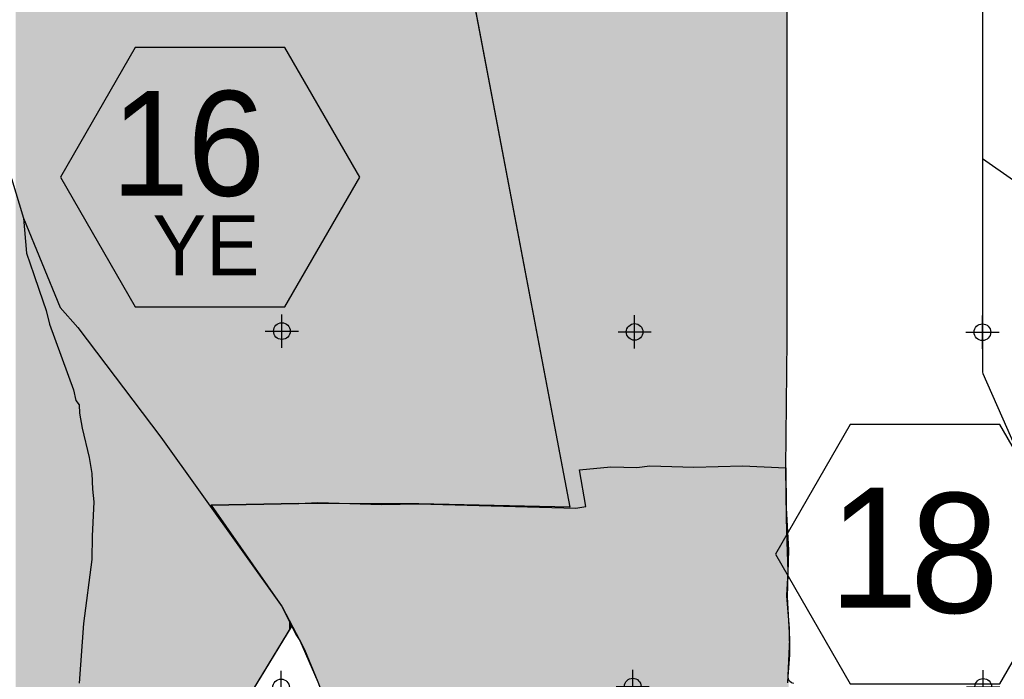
# Model space of a CAD drawing. Extents: x 132729 to 413893, y 707796 to 905796.
# Tile 58 of 62: x 204937 to 219735, y 859831 to 869740. Entities that reach past the tile are written whole.
import ezdxf

# ---------------------------------------------------------------- set-up
doc = ezdxf.new("R2010")
doc.units = 0
doc.header["$LTSCALE"] = 2000
doc.header["$PDMODE"] = 34
doc.header["$PDSIZE"] = 250
for name, color, linetype in [('1990WSHEDS', 3, 'CONTINUOUS'), ('EBRANCHFILL', 11, 'CONTINUOUS'), ('HEX', 2, 'CONTINUOUS'), ('MAJROADS', 9, 'CONTINUOUS'), ('POWELLFILL', 11, 'CONTINUOUS'), ('SEC', 2, 'CONTINUOUS'), ('WSHEDS', 3, 'CONTINUOUS')]:
    doc.layers.add(name, color=color, linetype=linetype)

msp = doc.modelspace()

# ---------------------------------------------------------------- linework, layer by layer
at = {"layer": '1990WSHEDS', "color": 0}
for points in [[(216570.8070671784, 859765.4535723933, -0.3943232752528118), (216486.0063099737, 859872.4218758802), (216512.2609420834, 860196.276659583, 0.02516193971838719), (216512.5684700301, 860206.3303649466), (216504.9687554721, 860591.3825692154, 0.01466077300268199), (216504.6812664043, 860597.2385656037), (216466.6637662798, 861081.3280671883, -0.03429568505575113), (216466.5293684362, 861095.0295656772), (216486.5561965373, 861435.4856433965, 0.02171299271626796), (216486.6893304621, 861444.1657268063), (216473.8948558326, 861899.6490236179, 0.002099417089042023), (216473.8677518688, 861900.4883492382), (216460.9995820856, 862253.0762012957, -0.006137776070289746), (216460.940164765, 862255.5305001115), (216452.0037438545, 863004.6062800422, -0.005346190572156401), (216452.0010984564, 863006.7446935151), (216470.1810619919, 864929.4359713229, 0.002363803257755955), (216470.1855319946, 864930.3814767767), (216470.1855319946, 870152.5054698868, -0.4130560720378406), (216569.7901794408, 870252.5046883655), (219310.4697419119, 870263.3401196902, 0.4130560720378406), (219410.0743893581, 870363.3393381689), (219410.0743893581, 886255.5344296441)], [(210638.3012829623, 875924.8379230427), (213204.8866744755, 862417.9962234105), (210934.2615109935, 862468.2014281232), (209132.688189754, 862473.1161851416), (207816.9185184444, 862449.3073164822), (208880.7998198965, 860918.0016735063), (209029.6558511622, 860633.7654997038), (207010.9631026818, 857330.966801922, 0.1283581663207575)]]:
    msp.add_lwpolyline(points, format="xyb", dxfattribs=at)
msp.add_lwpolyline([(209029.6558511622, 860633.7654997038), (209145.1340382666, 860413.2633287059), (209416.9641391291, 859791.1604697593), (210851.7800598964, 856087.3985083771), (211501.9991423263, 854455.7358980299), (211524.406067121, 853515.5931866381), (211524.406067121, 852842.9671794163), (211484.839831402, 852368.1723507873), (211484.839831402, 852051.6424650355), (210179.1540526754, 852051.6424650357), (210157.683105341, 849142.0210711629), (211539.7949786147, 849140.2016428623), (212419.4792512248, 849116.9510363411), (212454.0647810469, 849168.6788450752), (213621.4165602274, 847105.8630001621), (213716.3468142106, 847156.9054706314)], dxfattribs=at)
at = {"layer": 'EBRANCHFILL', "color": 0}
for points in [[(209132.688189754, 862473.1161851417), (209132.688189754, 875825.440556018), (210638.3012829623, 862469.008818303), (210638.3012829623, 875924.8379230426)], [(210638.3012829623, 862469.008818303), (210638.3012829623, 875924.8379230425), (210934.2615109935, 862468.2014281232), (210934.2615109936, 874367.325765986)], [(204878.9170799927, 853291.3902591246), (204878.9170799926, 875815.7953340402), (205035.9898385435, 853440.9804400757), (205035.9898385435, 875815.7953340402)], [(205035.9898385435, 853440.9804400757), (205035.9898385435, 875815.7953340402), (205155.6643212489, 853613.0091481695), (205155.6643212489, 875815.7953340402)], [(205155.6643212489, 853613.0091481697), (205155.6643212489, 875815.7953340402), (205200.5422522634, 853814.9558924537), (205200.5422522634, 875815.7953340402)], [(205200.5422522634, 854563.5134149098), (205200.5422522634, 875815.7953340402), (205524.1643889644, 854563.5134149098), (205524.1643889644, 875815.7953340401)], [(205524.1643889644, 854563.5134149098), (205524.1643889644, 875815.7953340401), (205525.6609569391, 854563.5823621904), (205525.6609569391, 875815.7953340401)], [(205525.6609569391, 854563.5823621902), (205525.6609569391, 875815.7953340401), (206701.5605347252, 854608.9320662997), (206701.5605347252, 875815.7953340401)], [(206701.5605347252, 854608.9320662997), (206701.5605347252, 875815.7953340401), (206776.4668532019, 854590.9862759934), (206776.4668532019, 875815.7953340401)], [(206776.4668532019, 854590.9862759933), (206776.4668532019, 875815.7953340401), (206785.0312381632, 854589.3257494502), (206785.0312381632, 875815.7953340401)], [(206785.0312381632, 854589.3257494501), (206785.0312381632, 875815.7953340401), (206793.7077574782, 854588.4179770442), (206793.7077574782, 875815.7953340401)], [(206793.7077574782, 854588.4179770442), (206793.7077574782, 875815.7953340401), (206802.430377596, 854588.2698674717), (206802.430377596, 875815.7953340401)], [(206802.430377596, 854588.2698674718), (206802.430377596, 875815.7953340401), (206811.1327141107, 854588.8825479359), (206811.1327141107, 875815.7953340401)], [(206811.1327141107, 854588.882547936), (206811.1327141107, 875815.7953340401), (206819.7485369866, 854590.2513555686), (206819.7485369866, 875815.7953340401)], [(206819.7485369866, 854590.2513555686), (206819.7485369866, 875815.7953340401), (206828.2122746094, 854592.3658729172), (206828.2122746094, 875815.7953340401)], [(206828.2122746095, 854592.3658729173), (206828.2122746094, 875815.7953340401), (206836.4595128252, 854595.2100072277), (206836.4595128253, 875815.7953340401)], [(206836.4595128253, 854595.2100072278), (206836.4595128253, 875815.7953340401), (206844.4274851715, 854598.7621129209), (206844.4274851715, 875815.7953340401)], [(206844.4274851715, 854598.7621129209), (206844.4274851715, 875815.7953340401), (206852.0555505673, 854602.9951563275), (206852.0555505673, 875815.7953340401)], [(206852.0555505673, 854602.9951563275), (206852.0555505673, 875815.7953340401), (206859.2856548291, 854607.8769214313), (206859.2856548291, 875815.7953340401)], [(206859.2856548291, 854607.8769214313), (206859.2856548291, 875815.7953340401), (206866.0627724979, 854613.370255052), (206866.0627724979, 875815.7953340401)], [(206866.0627724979, 854613.370255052), (206866.0627724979, 875815.7953340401), (206872.3353256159, 854619.4333496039), (206872.3353256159, 875815.7953340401)], [(206872.3353256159, 854619.433349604), (206872.3353256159, 875815.7953340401), (206878.0555762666, 854626.0200612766), (206878.0555762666, 875815.7953340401)], [(206878.0555762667, 854626.0200612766), (206878.0555762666, 875815.7953340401), (206883.1799898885, 854633.080261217), (206883.1799898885, 875815.7953340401)], [(206883.1799898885, 854633.0802612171), (206883.1799898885, 875815.7953340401), (206887.6695665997, 854640.5602170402), (206887.6695665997, 875815.7953340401)], [(206887.6695665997, 854640.5602170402), (206887.6695665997, 875815.7953340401), (206891.4901380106, 854648.4030017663), (206891.4901380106, 875815.7953340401)], [(206891.4901380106, 854648.4030017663), (206891.4901380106, 875815.7953340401), (206894.6126272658, 854656.5489270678), (206894.6126272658, 875815.7953340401)], [(206894.6126272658, 854656.5489270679), (206894.6126272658, 875815.7953340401), (206897.0132703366, 854664.9359975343), (206897.0132703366, 875815.7953340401)], [(206897.0132703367, 854664.9359975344), (206897.0132703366, 875815.7953340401), (206898.6737968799, 854673.5003824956), (206898.6737968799, 875815.7953340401)], [(206898.6737968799, 854673.5003824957), (206898.6737968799, 875815.7953340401), (206899.5815692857, 854682.1769018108), (206899.5815692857, 875815.7953340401)], [(206899.5815692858, 854682.176901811), (206899.5815692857, 875815.7953340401), (206899.6960057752, 854684.5149022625), (206899.6960057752, 875815.7953340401)], [(206899.6960057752, 854684.5149022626), (206899.6960057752, 875815.7953340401), (206996.3972699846, 857282.6014915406), (206996.3972699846, 875815.7953340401)], [(206996.3972699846, 857282.6014915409), (206996.3972699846, 875815.7953340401), (206996.9491678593, 857290.0100699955), (206996.9491678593, 875815.7953340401)], [(206996.9491678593, 857290.0100699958), (206996.9491678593, 875815.7953340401), (206998.2972055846, 857298.6291669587), (206998.2972055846, 875815.7953340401)], [(206998.2972055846, 857298.6291669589), (206998.2972055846, 875815.7953340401), (207000.391317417, 857307.0979764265), (207000.391317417, 875815.7953340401)], [(207000.391317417, 857307.0979764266), (207000.391317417, 875815.7953340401), (207003.215565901, 857315.3520456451), (207003.215565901, 875815.7953340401)], [(207003.215565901, 857315.3520456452), (207003.215565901, 875815.7953340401), (207006.7484568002, 857323.328556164), (207006.7484568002, 875815.7953340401)], [(207006.7484568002, 857323.3285561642), (207006.7484568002, 875815.7953340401), (207010.9631026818, 857330.966801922), (207010.9631026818, 875815.7953340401)], [(207010.9631026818, 857330.966801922), (207010.9631026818, 875815.7953340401), (207816.9185184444, 858649.5966427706), (207816.9185184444, 875815.79533404)], [(207816.9185184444, 862449.3073164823), (207816.9185184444, 875815.79533404), (208880.7998198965, 862468.5582619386), (208880.7998198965, 875815.79533404)], [(208880.7998198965, 862468.5582619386), (208880.7998198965, 875815.79533404), (208983.2907123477, 862470.4128359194), (208983.2907123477, 875815.79533404)], [(208983.2907123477, 862470.4128359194), (208983.2907123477, 875815.7953340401), (208989.8781595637, 862470.5320358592), (208989.8781595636, 875816.012542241)], [(208989.8781595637, 862470.5320358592), (208989.8781595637, 875816.0125422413), (209029.6558511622, 862471.2518136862), (209029.6558511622, 875818.6385806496)], [(209029.6558511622, 862471.2518136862), (209029.6558511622, 875818.6385806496), (209132.688189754, 862473.1161851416), (209132.688189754, 875825.440556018)], [(210934.2615109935, 862468.2014281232), (210934.2615109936, 874367.325765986), (213204.8866744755, 862417.9962234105)], [(207816.9185184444, 858649.5966427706), (207816.9185184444, 862449.3073164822), (208880.7998198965, 860390.2210045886), (208880.7998198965, 860918.0016735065)], [(213204.8866744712, 862417.9962234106), (213204.8866744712, 862417.9962234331), (213204.8866744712, 862417.9962234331)], [(208880.7998198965, 860390.2210045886), (208880.7998198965, 860918.0016735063), (208983.2907123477, 860557.9071402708), (208983.2907123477, 860722.2983561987)], [(208983.2907123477, 860557.9071402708), (208983.2907123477, 860722.2983561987), (208989.8781595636, 860568.6849132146), (208989.8781595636, 860709.7198212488)], [(208989.8781595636, 860568.6849132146), (208989.8781595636, 860709.7198212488), (209029.6558511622, 860633.7654997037), (209029.6558511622, 860633.7654997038)]]:
    msp.add_solid(points, dxfattribs=at)
at = {"layer": 'HEX', "color": 0}
for points in [[(206674.3344115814, 869322.4933699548), (205549.3344115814, 867373.9362114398), (206674.3344115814, 865425.3790529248), (208924.3344115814, 865425.3790529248), (210049.3344115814, 867373.9362114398), (208924.3344115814, 869322.4933699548)], [(217420.4652750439, 863660.4376221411), (216295.4652750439, 861711.8804636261), (217420.4652750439, 859763.3233051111), (219670.4652750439, 859763.3233051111), (220795.4652750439, 861711.8804636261), (219670.4652750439, 863660.4376221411)]]:
    msp.add_lwpolyline(points, close=True, dxfattribs=at)
at = {"layer": 'MAJROADS', "color": 0}
for points in [[(204815.5806271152, 867355.1821818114), (204995.4880769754, 866758.9361446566), (205041.8369658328, 866230.7145785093), (205148.3921216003, 865911.520691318), (205230.4342531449, 865676.2989809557), (205337.1139279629, 865373.862173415), (205385.8286787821, 865164.02512063), (205747.2000666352, 864180.9965419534), (205779.5312949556, 864021.555247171), (205829.3044577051, 863954.1533714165), (205836.7491046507, 863828.4130145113), (205876.960796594, 863601.881141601), (205982.6443190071, 863165.3876968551), (206022.7314918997, 862922.0987442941), (206029.3667650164, 862687.4373696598), (206053.0704154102, 862494.5441751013), (206024.1369648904, 861983.6400243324), (206021.5220648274, 861631.7413516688), (205897.0626618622, 860669.0809051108), (205831.7511138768, 859773.0129604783)], [(204995.4880769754, 866758.9361446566), (205546.2445036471, 865417.5631811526), (205812.0920815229, 865113.9130492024), (207056.5973658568, 863470.6128228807), (208880.7998198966, 860918.0016735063), (209087.1769326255, 860505.8701561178), (209145.1340382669, 860413.2633287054), (209219.5332117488, 860278.6370103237), (209416.9641391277, 859791.1604697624)], [(207808.5393952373, 862449.3691484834), (207816.9185184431, 862449.3073164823), (209132.688189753, 862473.1161851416), (209417.7020427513, 862487.7721435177), (210372.7365922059, 862455.5859257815), (210934.2615109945, 862468.2014281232), (213296.8032630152, 862400.4900645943), (213447.8129767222, 862424.5144581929), (213351.3444103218, 862978.2785737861), (213820.9463018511, 863025.0907209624), (214214.7032605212, 863013.8054937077), (214407.6085902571, 863037.5207273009), (215069.4356595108, 863015.877752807), (215798.6048744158, 863035.6357383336), (216451.9909884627, 863005.6754726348), (216455.9182075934, 862402.3167698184), (216493.176423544, 861773.5733693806), (216471.2242890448, 861069.850684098), (216508.4825049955, 860441.1072836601), (216478.4604072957, 859779.3420464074)]]:
    msp.add_lwpolyline(points, dxfattribs=at)
at = {"layer": 'POWELLFILL', "color": 0}
for points in [[(213540.8546527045, 847248.2231544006), (213540.8546527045, 886285.373806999), (213621.4165602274, 847105.8630001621), (213621.4165602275, 886285.373806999)], [(213621.4165602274, 847105.8630001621), (213621.4165602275, 886285.373806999), (213688.480514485, 847141.9222095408), (213688.480514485, 886285.373806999)], [(213688.480514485, 847648.5082025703), (213688.480514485, 886285.373806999), (213695.3601176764, 847675.2735573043), (213695.3601176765, 886285.373806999)], [(213695.3601176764, 847675.2735573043), (213695.3601176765, 886285.373806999), (213716.3468142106, 847756.9230887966), (213716.3468142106, 886285.373806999)], [(213716.3468142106, 847756.9230887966), (213716.3468142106, 886285.373806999), (213748.6475565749, 847882.5903407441), (213748.6475565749, 886285.3738069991)], [(213748.6475565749, 847882.5903407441), (213748.6475565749, 886285.3738069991), (213833.9363363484, 848116.5064445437), (213833.9363363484, 886285.3738069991)], [(213833.9363363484, 848116.5064445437), (213833.9363363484, 886285.3738069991), (213944.5682329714, 848383.7521642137), (213944.5682329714, 886285.3738069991)], [(213944.5682329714, 848383.7521642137), (213944.5682329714, 886285.3738069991), (214105.8863632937, 848717.6571156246), (214105.8863632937, 886285.3738069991)], [(214105.8863632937, 848717.6571156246), (214105.8863632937, 886285.3738069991), (214148.4754083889, 848826.2412549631), (214148.4754083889, 886285.3738069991)], [(214148.4754083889, 848826.2412549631), (214148.4754083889, 886285.3738069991), (214195.7100957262, 848870.828205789), (214195.7100957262, 886285.3738069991)], [(214195.7100957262, 854381.4770245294), (214195.7100957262, 886285.3738069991), (214197.3736678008, 854407.5292029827), (214197.3736678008, 886285.3738069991)], [(214197.3736678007, 854407.5292029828), (214197.3736678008, 886285.3738069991), (214200.8460084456, 854417.8151636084), (214200.8460084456, 886285.3738069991)], [(214200.8460084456, 854417.8151636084), (214200.8460084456, 886285.3738069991), (214205.7233549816, 854432.263110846), (214205.7233549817, 886285.3738069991)], [(214205.7233549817, 854432.2631108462), (214205.7233549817, 886285.3738069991), (214212.4314019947, 854442.339038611), (214212.4314019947, 886285.3738069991)], [(214212.4314019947, 854442.339038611), (214212.4314019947, 886285.3738069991), (214220.190139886, 854453.9931731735), (214220.1901398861, 886285.3738069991)], [(214220.1901398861, 854453.9931731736), (214220.1901398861, 886285.3738069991), (214225.4329757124, 854458.6066314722), (214225.4329757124, 886285.3738069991)], [(214225.4329757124, 854458.6066314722), (214225.4329757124, 886285.3738069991), (214239.7881350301, 854471.2385221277), (214239.7881350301, 886285.3738069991)], [(214239.7881350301, 854471.2385221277), (214239.7881350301, 886285.3738069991), (214326.0730381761, 854529.1022935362), (214326.0730381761, 886285.3738069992)], [(214326.0730381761, 854529.1022935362), (214326.0730381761, 886285.3738069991), (214342.2929827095, 854539.9795980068), (214342.2929827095, 886285.2786077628)], [(214342.2929827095, 854539.9795980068), (214342.2929827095, 886285.2786077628), (214493.6322015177, 854641.4696344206), (214493.6322015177, 886284.3903570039)], [(214493.6322015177, 854641.4696344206), (214493.6322015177, 886284.3903570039), (214653.6220568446, 854748.7608995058), (214653.6220568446, 886283.4513333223)], [(214653.6220568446, 854748.7608995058), (214653.6220568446, 886283.4513333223), (214679.5186216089, 854766.1274705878), (214679.5186216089, 886283.2993393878)], [(214679.5186216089, 854766.1274705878), (214679.5186216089, 886283.2993393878), (214713.512374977, 854788.9241210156), (214713.512374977, 886283.099820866)], [(214713.512374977, 854788.9241210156), (214713.512374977, 886283.099820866), (214780.8357442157, 854834.0720426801), (214780.8357442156, 886282.7046818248)], [(214780.8357442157, 854834.0720426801), (214780.8357442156, 886282.7046818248), (214857.4738874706, 854885.466572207), (214857.4738874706, 886282.2548718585)], [(214857.4738874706, 854885.466572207), (214857.4738874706, 886282.2548718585), (214934.056685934, 854936.8239868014), (214934.056685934, 886281.8053867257)], [(214934.056685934, 854936.8239868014), (214934.056685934, 886281.8053867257), (215002.3209166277, 854982.6028623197), (215002.3209166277, 886281.4047255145)], [(215002.3209166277, 854982.6028623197), (215002.3209166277, 886281.4047255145), (215288.4175634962, 855174.4629719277), (215288.4175634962, 886279.725547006)], [(215288.4175634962, 855174.4629719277), (215288.4175634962, 886279.725547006), (215464.989209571, 855292.8742002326), (215464.989209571, 886278.6892003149)], [(215464.989209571, 855292.8742002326), (215464.989209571, 886278.6892003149), (215482.2351378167, 855304.439542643), (215482.2351378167, 886278.5879793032)], [(215482.2351378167, 855304.439542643), (215482.2351378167, 886278.5879793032), (215548.8943695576, 855349.1420851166), (215548.8943695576, 886278.1967382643)], [(215548.8943695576, 855349.1420851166), (215548.8943695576, 886278.1967382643), (215652.3425440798, 855418.5157681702), (215652.3425440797, 886277.5895729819)], [(215652.3425440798, 855418.5157681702), (215652.3425440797, 886277.5895729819), (215671.9405392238, 855435.7611171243), (215671.9405392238, 886277.474547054)], [(215671.9405392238, 855435.7611171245), (215671.9405392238, 886277.474547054), (215686.4073241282, 855457.4911794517), (215686.4073241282, 886277.3896375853)], [(215686.4073241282, 855457.4911794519), (215686.4073241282, 886277.3896375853), (215694.7570113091, 855482.2250873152), (215694.7570113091, 886277.3406310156)], [(215694.7570113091, 855482.2250873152), (215694.7570113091, 886277.3406310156), (215696.6458265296, 855501.5692187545), (215696.6458265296, 886277.3295450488)], [(215696.6458265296, 856604.0904085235), (215696.6458265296, 886277.3295450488), (215696.6458265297, 855501.5692187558), (215696.6458265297, 886277.3295450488)], [(215696.6458265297, 856604.090408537), (215696.6458265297, 886277.3295450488), (215696.6622635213, 856605.9034524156), (215696.6622635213, 886277.3294485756)], [(215696.6622635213, 856605.9034524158), (215696.6622635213, 886277.3294485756), (215700.5383711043, 856631.719324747), (215700.5383711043, 886277.3066986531)], [(215700.5383711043, 856631.719324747), (215700.5383711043, 886277.3066986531), (215708.6628457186, 856650.369740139), (215708.6628457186, 886277.2590139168)], [(215708.6628457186, 856650.369740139), (215708.6628457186, 886277.2590139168), (215710.9640429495, 856655.6523320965), (215710.9640429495, 886277.2455075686)], [(215710.9640429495, 856655.6523320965), (215710.9640429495, 886277.2455075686), (215727.2287867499, 856676.0714795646), (215727.2287867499, 886277.1500453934)], [(215727.2287867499, 856676.0714795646), (215727.2287867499, 886277.1500453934), (215748.2241870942, 856691.5852359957), (215748.2241870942, 886277.026817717)], [(215748.2241870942, 856691.5852359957), (215748.2241870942, 886277.026817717), (215772.5194421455, 856701.1363645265), (215772.5194421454, 886276.8842223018)], [(215772.5194421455, 856701.1363645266), (215772.5194421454, 886276.8842223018), (215798.4588704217, 856704.0739715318), (215798.4588704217, 886276.7319767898)], [(215798.4588704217, 856704.0739715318), (215798.4588704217, 886276.7319767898), (215834.6589476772, 856703.4175403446), (215834.6589476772, 886276.519508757)], [(215834.6589476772, 856703.4175403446), (215834.6589476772, 886276.519508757), (215877.1373031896, 856702.6472625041), (215877.1373031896, 886276.2701918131)], [(215877.1373031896, 856702.6472625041), (215877.1373031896, 886276.2701918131), (216037.1271585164, 856699.74609934), (216037.1271585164, 886275.3311681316)], [(216037.1271585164, 856699.74609934), (216037.1271585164, 886275.3311681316), (216171.4971730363, 856697.3095114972), (216171.4971730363, 886274.5425142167)], [(216171.4971730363, 856697.3095114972), (216171.4971730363, 886274.5425142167), (216339.6395617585, 856694.260515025), (216339.6395617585, 886273.5556411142)], [(216339.6395617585, 856694.260515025), (216339.6395617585, 886273.5556411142), (216452.0010984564, 856692.2230161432), (216452.0010984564, 886272.8961609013)], [(216452.0010984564, 863006.7446935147), (216452.0010984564, 886272.8961609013), (216452.0037438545, 863007.0244676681), (216452.0037438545, 886272.8961453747)], [(216452.0037438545, 863007.0244676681), (216452.0037438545, 886272.8961453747), (216460.940164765, 863952.1296933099), (216460.940164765, 886272.8436951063)], [(216460.940164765, 863952.1296933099), (216460.940164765, 886272.8436951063), (216460.9995820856, 863958.4135983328), (216460.9995820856, 886272.84334637)], [(216460.9995820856, 863958.4135983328), (216460.9995820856, 886272.84334637), (216466.5293684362, 864543.2372127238), (216466.5293684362, 886272.81089056)], [(216466.5293684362, 864543.2372127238), (216466.5293684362, 886272.81089056), (216466.6637662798, 864557.4509684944), (216466.6637662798, 886272.8101017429)], [(216466.6637662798, 864557.4509684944), (216466.6637662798, 886272.8101017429), (216470.1810619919, 864929.4359713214), (216470.1810619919, 886272.789457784)], [(216470.1810619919, 864929.4359713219), (216470.1810619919, 886272.789457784), (216470.1855319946, 864930.381476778), (216470.1855319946, 886272.7894315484)], [(211539.7949786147, 871180.6619916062), (211539.7949786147, 885029.0243902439), (212419.4792512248, 866551.2597301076), (212419.4792512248, 885029.0243902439)], [(212419.4792512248, 866551.2597301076), (212419.4792512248, 885029.0243902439), (212454.0647810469, 866369.2508719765), (212454.0647810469, 885029.0243902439)], [(212454.0647810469, 866369.2508719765), (212454.0647810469, 885029.0243902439), (212807.9841595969, 864506.7244832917), (212807.9841595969, 885029.0243902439)], [(212807.9841595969, 864506.7244832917), (212807.9841595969, 885029.0243902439), (213204.8866744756, 862417.9962234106), (213204.8866744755, 885029.0243902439)], [(213204.8866744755, 847841.9088635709), (213204.8866744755, 885029.0243902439), (213540.8546527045, 847248.2231544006), (213540.8546527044, 885029.0243902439)], [(216452.0010984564, 856692.2230161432), (216452.0010984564, 863006.7446935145), (216452.0037438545, 856692.2229681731), (216452.0037438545, 863004.6062800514)], [(216452.0037438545, 856692.2229681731), (216452.0037438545, 863004.6062800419), (216460.940164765, 856692.0609203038), (216460.940164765, 862255.5305001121)], [(207816.9185184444, 862449.3073164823), (207816.9185184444, 862449.3073164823), (208880.7998198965, 860918.0016735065), (208880.7998198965, 862468.5582619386)], [(208880.7998198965, 860918.0016735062), (208880.7998198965, 862468.5582619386), (208908.3134362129, 860865.4652397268), (208908.3134362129, 862469.0561211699)], [(208908.3134362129, 860865.4652397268), (208908.3134362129, 862469.0561211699), (209132.688189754, 860437.0283070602), (209132.688189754, 862473.1161851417)], [(209132.688189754, 860437.0283070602), (209132.688189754, 862473.1161851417), (209145.1340382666, 860413.263328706), (209145.1340382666, 862473.082232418)], [(209145.1340382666, 860413.2633287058), (209145.1340382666, 862473.082232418), (209416.9641391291, 859791.1604697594), (209416.9641391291, 862472.3406700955)], [(209416.9641391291, 859791.1604697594), (209416.9641391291, 862472.3406700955), (210157.683105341, 857879.1056260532), (210157.683105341, 862470.3199620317)], [(210157.683105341, 857879.1056260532), (210157.683105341, 862470.3199620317), (210179.1540526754, 857823.6815978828), (210179.1540526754, 862470.2613885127)], [(210179.1540526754, 857823.6815978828), (210179.1540526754, 862470.2613885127), (210851.7800598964, 856087.3985083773), (210851.7800598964, 862468.4264404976)], [(210851.7800598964, 856087.3985083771), (210851.7800598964, 862468.4264404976), (210934.2615109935, 855880.4191941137), (210934.2615109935, 862468.2014281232)], [(210934.2615109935, 855880.4191941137), (210934.2615109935, 862468.2014281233), (211484.839831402, 854498.7955479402), (211484.839831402, 862456.0277335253)], [(211484.839831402, 854498.7955479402), (211484.839831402, 862456.0277335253), (211484.839831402, 854498.7955479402), (211484.839831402, 862456.0277335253)], [(211484.839831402, 854498.7955479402), (211484.839831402, 862456.0277335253), (211501.9991423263, 854455.7358980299), (211501.9991423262, 862455.6483284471)], [(211501.9991423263, 854455.7358980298), (211501.9991423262, 862455.6483284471), (211524.406067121, 853515.5931866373), (211524.406067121, 862455.1528947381)], [(211524.406067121, 849140.2219010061), (211524.406067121, 862455.1528947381), (211539.7949786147, 849140.2016428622), (211539.7949786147, 862454.8126345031)], [(211539.7949786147, 849140.2016428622), (211539.7949786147, 862454.8126345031), (212419.4792512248, 849116.9510363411), (212419.4792512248, 862435.3621634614)], [(212419.4792512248, 849116.9510363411), (212419.4792512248, 862435.3621634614), (212454.0647810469, 849168.6788450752), (212454.0647810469, 862434.597451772)], [(212454.0647810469, 849168.6788450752), (212454.0647810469, 862434.597451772), (212807.9841595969, 848543.2713929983), (212807.9841595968, 862426.7720320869)], [(212807.9841595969, 848543.2713929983), (212807.9841595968, 862426.7720320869), (213204.8866744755, 847841.9088635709), (213204.8866744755, 862417.9962234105)], [(216460.940164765, 856692.0609203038), (216460.940164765, 862255.5305001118), (216460.9995820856, 856692.0598428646), (216460.9995820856, 862253.076201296)], [(216460.9995820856, 856692.0598428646), (216460.9995820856, 862253.0762012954), (216466.5293684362, 856691.9595689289), (216466.5293684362, 862101.5600552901)], [(216466.5293684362, 861095.029565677), (216466.5293684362, 862101.5600552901), (216466.6637662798, 861097.314329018), (216466.6637662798, 862097.8775543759)], [(216466.6637662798, 861097.314329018), (216466.6637662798, 862097.8775543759), (216470.1810619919, 861157.108356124), (216470.1810619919, 862001.5036518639)], [(216470.1810619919, 861157.108356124), (216470.1810619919, 862001.5036518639), (216470.1855319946, 861157.1843461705), (216470.1855319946, 862001.381173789)], [(216470.1855319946, 861157.1843461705), (216470.1855319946, 862001.381173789), (216473.4913794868, 861213.383753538), (216473.4913794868, 861910.8009525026)], [(216473.4913794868, 861213.383753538), (216473.4913794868, 861910.8009525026), (216473.8677518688, 861219.7820840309), (216473.8677518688, 861900.4883492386)], [(216473.8677518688, 861219.7820840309), (216473.8677518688, 861900.4883492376), (216473.8948558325, 861220.2428514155), (216473.8948558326, 861899.6490236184)], [(216473.8948558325, 861220.2428514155), (216473.8948558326, 861899.6490236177), (216483.3859921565, 861381.5921689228), (216483.3859921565, 861561.7645704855)], [(216483.3859921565, 861381.5921689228), (216483.3859921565, 861561.7645704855), (216486.0063099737, 861426.137571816), (216486.0063099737, 861468.4812561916)], [(216486.0063099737, 861426.137571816), (216486.0063099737, 861468.4812561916), (216486.5561965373, 861435.4856433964), (216486.5561965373, 861448.9052945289)], [(216486.5561965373, 861435.4856433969), (216486.5561965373, 861448.9052945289), (216486.6893304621, 861444.165726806), (216486.6893304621, 861444.1657268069)], [(216466.5293684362, 856691.9595689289), (216466.5293684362, 861095.0295656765), (216466.6637662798, 856691.9571318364), (216466.6637662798, 861081.3280671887)], [(216466.6637662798, 856691.9571318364), (216466.6637662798, 861081.3280671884), (216470.1810619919, 856691.8933512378), (216470.1810619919, 861036.5411684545)], [(216470.1810619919, 856691.8933512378), (216470.1810619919, 861036.5411684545), (216470.1855319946, 856691.8932701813), (216470.1855319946, 861036.4842504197)], [(216470.1855319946, 856691.8932701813), (216470.1855319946, 861036.4842504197), (216473.4913794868, 856691.8333238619), (216473.4913794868, 860994.3897923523)], [(216473.4913794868, 856691.8333238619), (216473.4913794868, 860994.3897923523), (216473.8677518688, 856691.8264989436), (216473.8677518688, 860989.5973173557)], [(216473.8677518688, 856691.8264989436), (216473.8677518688, 860989.5973173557), (216473.8948558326, 856691.826007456), (216473.8948558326, 860989.25219355)], [(216473.8948558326, 856691.826007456), (216473.8948558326, 860989.25219355), (216483.3859921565, 856691.6539006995), (216483.3859921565, 860868.3983910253)], [(216483.3859921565, 856691.6539006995), (216483.3859921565, 860868.3983910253), (216486.0063099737, 856691.6063853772), (216486.0063099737, 860835.0330108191)], [(216486.0063099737, 859872.4218758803), (216486.0063099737, 860835.0330108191), (216486.5561965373, 859879.2048082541), (216486.5561965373, 860828.0311219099)], [(216486.5561965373, 859879.2048082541), (216486.5561965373, 860828.0311219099), (216486.6893304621, 859880.8470349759), (216486.6893304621, 860826.3358832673)], [(216486.6893304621, 859880.8470349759), (216486.6893304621, 860826.3358832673), (216487.3112222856, 859888.5181629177), (216487.3112222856, 860818.4171273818)], [(216487.3112222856, 859888.5181629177), (216487.3112222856, 860818.4171273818), (216495.319757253, 859987.3046303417), (216495.3197572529, 860716.4417821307)], [(216495.319757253, 859987.3046303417), (216495.3197572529, 860716.4417821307), (216499.1958500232, 860035.1168099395), (216499.1958500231, 860667.0862008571)], [(216499.1958500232, 860035.1168099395), (216499.1958500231, 860667.0862008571), (216504.6812664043, 860102.7802351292), (216504.6812664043, 860597.2385656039)], [(216504.6812664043, 860102.7802351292), (216504.6812664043, 860597.2385656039), (216504.9687554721, 860106.3264554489), (216504.9687554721, 860591.3825692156)], [(216504.9687554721, 860106.3264554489), (216504.9687554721, 860591.3825692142), (216509.4861464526, 860162.0491436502), (216509.4861464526, 860362.5014262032)], [(216509.4861464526, 860162.0491436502), (216509.4861464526, 860362.5014262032), (216512.2609420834, 860196.2766595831), (216512.2609420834, 860221.9117809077)], [(216512.2609420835, 860196.2766595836), (216512.2609420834, 860221.9117809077), (216512.5684700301, 860206.3303649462), (216512.5684700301, 860206.3303649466)], [(216486.0063099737, 856691.6063853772), (216486.0063099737, 859872.4218758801), (216486.5561965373, 856691.5964140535), (216486.5561965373, 859861.4349501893)], [(216486.5561965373, 856691.5964140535), (216486.5561965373, 859861.4349501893), (216486.6893304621, 856691.5939998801), (216486.6893304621, 859858.7748878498)], [(216486.6893304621, 856691.5939998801), (216486.6893304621, 859858.7748878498), (216487.3112222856, 856691.5827228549), (216487.3112222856, 859846.3492719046)], [(216487.3112222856, 856691.5827228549), (216487.3112222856, 859846.3492719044), (216495.3197572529, 856691.4375007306), (216495.319757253, 859821.5028065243)]]:
    msp.add_solid(points, dxfattribs=at)
at = {"layer": 'SEC', "color": 0}
for p in [(208877.5038928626, 865061.3786007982), (214179.65823122, 865048.9409043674), (219406.4739137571, 865045.2943152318), (208864.7895152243, 859708.9677495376), (214150.3300232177, 859721.7505366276), (219419.0261331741, 859717.8733798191)]:
    msp.add_point(p, dxfattribs=at)
at = {"layer": 'WSHEDS', "color": 0}
for points in [[(214435.3798728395, 895031.4896691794), (214326.0730381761, 894885.3738069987), (214326.0730381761, 886285.3738069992), (212807.9841595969, 886285.3738069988), (213540.8546527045, 885029.0243902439), (208908.3134362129, 885029.0243902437), (213204.8866744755, 862417.9962234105), (210934.2615109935, 862468.2014281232), (209132.688189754, 862473.1161851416), (207816.9185184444, 862449.3073164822), (208880.7998198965, 860918.0016735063), (209145.1340382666, 860413.2633287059), (209416.9641391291, 859791.1604697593)], [(219408.2758777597, 867657.016028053), (220387.2428681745, 866968.1133310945)]]:
    msp.add_lwpolyline(points, dxfattribs=at)
for points in [[(216570.8070671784, 859765.4535723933, -0.3943232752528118), (216486.0063099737, 859872.4218758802), (216512.2609420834, 860196.276659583, 0.02516193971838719), (216512.5684700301, 860206.3303649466), (216504.9687554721, 860591.3825692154, 0.01466077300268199), (216504.6812664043, 860597.2385656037), (216466.6637662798, 861081.3280671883, -0.03429568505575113), (216466.5293684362, 861095.0295656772), (216486.5561965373, 861435.4856433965, 0.02171299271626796), (216486.6893304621, 861444.1657268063), (216473.8948558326, 861899.6490236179, 0.002099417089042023), (216473.8677518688, 861900.4883492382), (216460.9995820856, 862253.0762012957, -0.006137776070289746), (216460.940164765, 862255.5305001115), (216452.0037438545, 863004.6062800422, -0.005346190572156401), (216452.0010984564, 863006.7446935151), (216470.1810619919, 864929.4359713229, 0.002363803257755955), (216470.1855319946, 864930.3814767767), (216470.1855319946, 870152.5054698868, -0.4130560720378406), (216569.7901794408, 870252.5046883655), (219310.4697419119, 870263.3401196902, 0.4130560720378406), (219410.0743893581, 870363.3393381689), (219410.0743893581, 895031.4896691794)], [(219410.0743893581, 870263.7339122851), (219406.4739375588, 865045.3288128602, 0.0001724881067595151), (219406.4739137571, 865045.2598176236), (219406.4739137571, 864466.3600580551, 0.1041854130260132), (219414.9721037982, 864426.0187792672), (221397.5889334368, 859929.0609777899, 0.1125213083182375), (221424.1083505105, 859893.393779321), (221588.7697672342, 859752.618786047, 0.1787048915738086), (221653.7521601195, 859728.6272633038), (222016.8321242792, 859728.6272633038, -0.414213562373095), (222116.8321242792, 859628.6272633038), (222116.8321242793, 856291.2000522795, 0.2870793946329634), (222173.1059918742, 856201.2666027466), (222708.7118171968, 855940.852136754)], [(209024.4879207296, 860631.0590264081), (207010.9631026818, 857330.966801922, 0.1283581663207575), (206996.3972699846, 857282.6014915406), (206899.6960057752, 854684.5149022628, -0.4734518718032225), (206776.4668532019, 854590.9862759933), (206701.5605347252, 854608.9320662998), (206701.5605347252, 854608.9320662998), (205525.6609569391, 854563.5823621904, 0.003745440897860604), (205524.1643889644, 854563.5134149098), (205200.5422522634, 854563.5134149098), (205200.5422522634, 853814.9558924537), (205155.6643212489, 853613.0091481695), (205035.9898385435, 853440.9804400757), (204878.9170799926, 853291.3902591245), (204676.9663904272, 853156.7590962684), (204445.0970801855, 852909.935297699), (204445.0970801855, 852917.4148067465), (204340.3819078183, 852618.2344448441), (204258.1057009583, 852468.6442638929), (204115.9922527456, 852281.6565377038), (203914.0415631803, 852124.5868477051)]]:
    msp.add_lwpolyline(points, format="xyb", dxfattribs=at)

# ---------------------------------------------------------------- texts
at = {"layer": 'HEX', "color": 0}
for s, height, p in [('1', 1575, (206311.677686, 867095.0396050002)), ('6', 1575, (207457.547942, 867095.0396050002)), ('YE', 900, (206934.7227237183, 865899.8249666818)), ('1', 1800, (217100.0292310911, 860908.8836934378)), ('8', 1800, (218317.615219, 860829.7512219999))]:
    msp.add_text(s, height=height, dxfattribs=at).set_placement(p)

doc.saveas('drawing.dxf')
